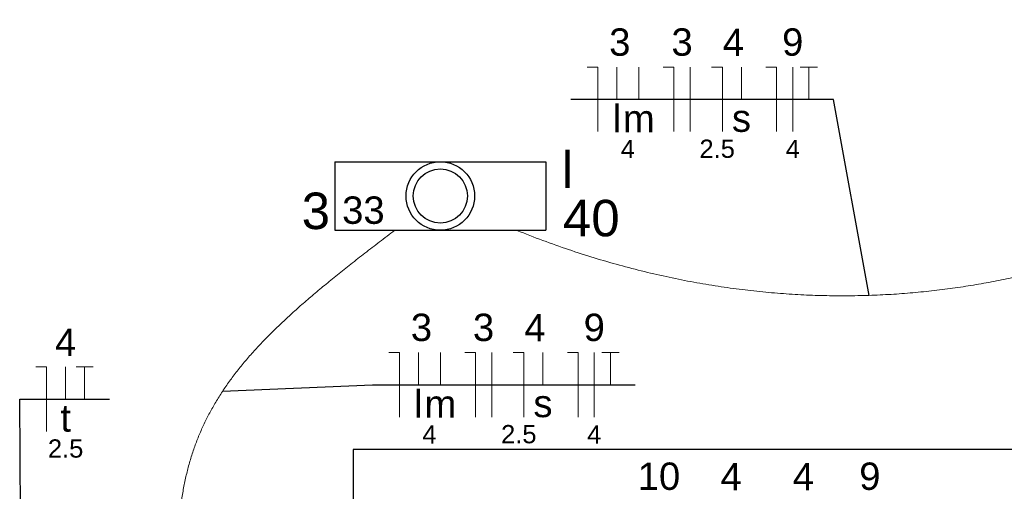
# Model space of a CAD drawing. Header units: millimetres. Extents: x 7 to 269, y 1 to 169.
# Tile 69 of 113: x 80.43 to 84.24, y 36.92 to 38.74. Entities that reach past the tile are written whole.
import ezdxf

# ---------------------------------------------------------------- set-up
doc = ezdxf.new("R2010")
doc.units = ezdxf.units.MM
doc.header["$MEASUREMENT"] = 0
for name, color, linetype, lineweight in [('Eletroduto - Marco Polo', 6, 'Continuous', 9), ('Fiação - Marco Polo', 3, 'Continuous', 9), ('Layout - Marco Polo', 252, 'Continuous', 25), ('Linha de Chamada - Marco Polo', 1, 'Continuous', 25), ('Luminárias - Marco Polo', 5, 'Continuous', 25), ('Textos - Marco Polo', 143, 'Continuous', 25)]:
    doc.layers.add(name, color=color, linetype=linetype, lineweight=lineweight)
doc.styles.add('Arial', font='arial.ttf')

msp = doc.modelspace()

# ---------------------------------------------------------------- linework, layer by layer
at = {"layer": 'Eletroduto - Marco Polo', "linetype": 'Continuous'}
for points in [[(82.3509, 37.9247), (82.4515, 37.8859), (82.5512, 37.8507), (82.65, 37.8189), (82.7479, 37.7905), (82.8449, 37.7654), (82.9409, 37.7434), (83.0359, 37.7246), (83.1299, 37.7088), (83.2228, 37.6959), (83.3147, 37.6859), (83.4055, 37.6786), (83.4951, 37.674), (83.5836, 37.6719), (83.6709, 37.6724), (83.757, 37.6752), (83.8418, 37.6803), (83.9254, 37.6877), (84.0077, 37.6971), (84.0886, 37.7086), (84.1682, 37.7221), (84.2465, 37.7374), (84.3233, 37.7545), (84.3986, 37.7733), (84.4726, 37.7936), (84.545, 37.8155), (84.6159, 37.8387), (84.6852, 37.8633), (84.753, 37.8891), (84.8192, 37.9161), (84.8837, 37.9441)], [(81.0412, 36.584), (81.0393, 36.6459), (81.0394, 36.7055), (81.0415, 36.7628), (81.0456, 36.818), (81.0516, 36.8712), (81.0597, 36.9225), (81.0698, 36.9721), (81.082, 37.02), (81.0962, 37.0665), (81.1124, 37.1116), (81.1306, 37.1555), (81.1509, 37.1983), (81.1733, 37.2401), (81.1978, 37.2811), (81.2243, 37.3213), (81.253, 37.361), (81.2837, 37.4002), (81.3165, 37.439), (81.3515, 37.4776), (81.3886, 37.5162), (81.4278, 37.5548), (81.4691, 37.5936), (81.5126, 37.6326), (81.5583, 37.6721), (81.6061, 37.7122), (81.6561, 37.7529), (81.7083, 37.7944), (81.7627, 37.8369), (81.8192, 37.8804), (81.878, 37.9252)]]:
    msp.add_spline(points, degree=3, dxfattribs=at)
at = {"layer": 'Fiação - Marco Polo'}
for p, q in [((82.623, 38.557), (82.6647, 38.557)), ((82.6647, 38.307), (82.6647, 38.557)), ((82.7383, 38.432), (82.7383, 38.557)), ((82.823, 38.432), (82.823, 38.557)), ((82.9175, 38.557), (82.9591, 38.557)), ((82.9591, 38.307), (82.9591, 38.557)), ((83.0216, 38.307), (83.0216, 38.557)), ((83.105, 38.557), (83.1466, 38.557)), ((83.1466, 38.307), (83.1466, 38.557)), ((83.2202, 38.432), (83.2202, 38.557)), ((83.3147, 38.557), (83.3563, 38.557)), ((83.3563, 38.307), (83.3563, 38.557)), ((83.4188, 38.307), (83.4188, 38.557)), ((83.448, 38.557), (83.5147, 38.557)), ((83.4813, 38.432), (83.4813, 38.557)), ((81.8548, 37.4528), (81.8965, 37.4528)), ((81.8965, 37.2028), (81.8965, 37.4528)), ((81.9702, 37.3278), (81.9702, 37.4528)), ((82.0549, 37.3278), (82.0549, 37.4528)), ((82.1493, 37.4528), (82.191, 37.4528)), ((82.191, 37.2028), (82.191, 37.4528)), ((82.2535, 37.2028), (82.2535, 37.4528)), ((82.3368, 37.4528), (82.3785, 37.4528)), ((82.3785, 37.2028), (82.3785, 37.4528)), ((82.452, 37.3278), (82.452, 37.4528)), ((82.5465, 37.4528), (82.5882, 37.4528)), ((82.5882, 37.2028), (82.5882, 37.4528)), ((82.6507, 37.2028), (82.6507, 37.4528)), ((82.6799, 37.4528), (82.7465, 37.4528)), ((82.7132, 37.3278), (82.7132, 37.4528)), ((80.4887, 37.3971), (80.5303, 37.3971)), ((80.5303, 37.1471), (80.5303, 37.3971)), ((80.6039, 37.2721), (80.6039, 37.3971)), ((80.6442, 37.3971), (80.7109, 37.3971)), ((80.6775, 37.2721), (80.6775, 37.3971))]:
    msp.add_line(p, q, dxfattribs=at)
at = {"layer": 'Layout - Marco Polo'}
for p, q in [((105.0435, 37.0768), (81.7178, 37.0768)), ((81.7178, 37.0768), (81.7178, 35.9168))]:
    msp.add_line(p, q, dxfattribs=at)
at = {"layer": 'Linha de Chamada - Marco Polo'}
for p, q in [((83.5772, 38.432), (82.5605, 38.432)), ((83.7143, 37.6735), (83.5772, 38.432)), ((81.2116, 37.3025), (81.7923, 37.3278)), ((81.7923, 37.3278), (82.809, 37.3278)), ((80.4292, 36.8108), (80.4262, 37.2721)), ((80.4262, 37.2721), (80.7734, 37.2721))]:
    msp.add_line(p, q, dxfattribs=at)
at = {"layer": 'Luminárias - Marco Polo'}
for p, q in [((81.6467, 38.1906), (82.4627, 38.1906)), ((81.6467, 38.1906), (81.6467, 37.9256)), ((82.4627, 38.1906), (82.4627, 37.9256)), ((81.6467, 37.9256), (82.4627, 37.9256))]:
    msp.add_line(p, q, dxfattribs=at)
for radius in [0.1325, 0.1046]:
    msp.add_circle((82.0547, 38.0581), radius, dxfattribs=at)

# ---------------------------------------------------------------- texts
at = {"layer": 'Fiação - Marco Polo', "attachment_point": 8, "line_spacing_factor": 0.798, "style": 'Arial'}
for s, insert, char_height, width in [('3', (82.7495, 38.5993), 0.1059, 0.12708), ('3', (82.9905, 38.5993), 0.1059, 0.12708), ('4', (83.189, 38.5993), 0.1059, 0.12708), ('9', (83.419, 38.5993), 0.1059, 0.12708), ('l', (82.7385, 38.3048), 0.1059, 0.12708), ('m', (82.823, 38.3048), 0.1059, 0.12708), ('s', (83.2205, 38.3048), 0.1059, 0.12708), ('4', (82.7805, 38.2047), 0.0706, 0.08472), ('2.5', (83.1265, 38.2047), 0.0706, 0.25416), ('4', (83.419, 38.2047), 0.0706, 0.08472), ('3', (81.9815, 37.4953), 0.1059, 0.12708), ('3', (82.222, 37.4953), 0.1059, 0.12708), ('4', (82.421, 37.4953), 0.1059, 0.12708), ('9', (82.6505, 37.4953), 0.1059, 0.12708), ('4', (80.604, 37.4393), 0.1059, 0.12708), ('l', (81.97, 37.2008), 0.1059, 0.12708), ('m', (82.055, 37.2008), 0.1059, 0.12708), ('s', (82.452, 37.2008), 0.1059, 0.12708), ('t', (80.604, 37.1448), 0.1059, 0.12708), ('4', (82.0125, 37.1002), 0.0706, 0.08472), ('2.5', (82.3585, 37.1002), 0.0706, 0.25416), ('4', (82.6505, 37.1002), 0.0706, 0.08472), ('2.5', (80.604, 37.0447), 0.0706, 0.25416), ('10', (82.901, 36.9193), 0.1059, 0.25416), ('4', (83.1805, 36.9193), 0.1059, 0.12708), ('4', (83.46, 36.9193), 0.1059, 0.12708), ('9', (83.7175, 36.9193), 0.1059, 0.12708)]:
    msp.add_mtext(s, dxfattribs=dict(at, insert=insert, char_height=char_height, width=width))
at = {"layer": 'Luminárias - Marco Polo', "insert": (81.6745, 37.9488), "char_height": 0.1059, "width": 0.25416, "attachment_point": 7, "line_spacing_factor": 0.798, "style": 'Arial'}
msp.add_mtext('33', dxfattribs=at)
at = {"layer": 'Textos - Marco Polo', "char_height": 0.1412, "attachment_point": 7, "line_spacing_factor": 0.798, "style": 'Arial'}
for s, insert, width in [('l', (82.525, 38.0885), 0.16944), ('3', (81.518, 37.928), 0.16944), ('40', (82.5295, 37.9), 0.33888)]:
    msp.add_mtext(s, dxfattribs=dict(at, insert=insert, width=width))

doc.saveas('drawing.dxf')
